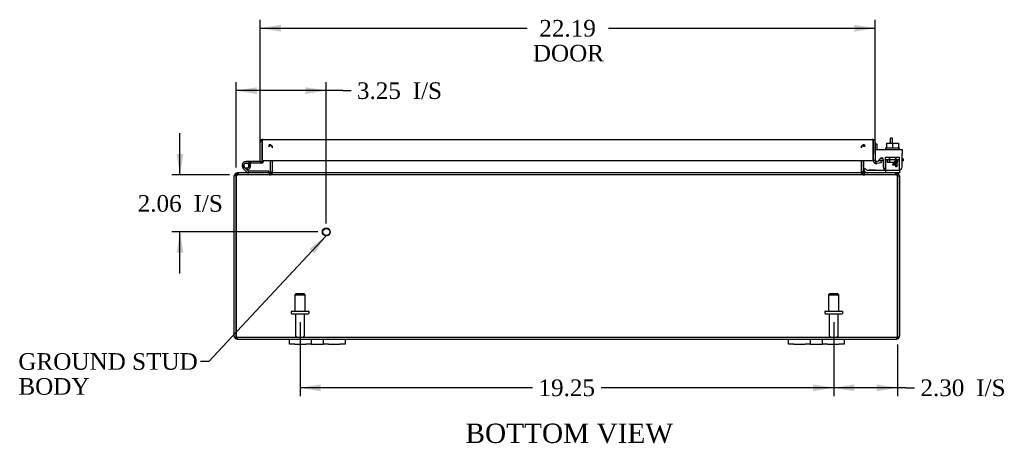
# Model space of a CAD drawing. Header units: inches. Extents: x 8 to 142, y 8 to 98.
# Tile 1 of 7: x 32 to 67, y 8 to 24. Entities that reach past the tile are written whole.
import ezdxf
from ezdxf.enums import TextEntityAlignment as Align

# ---------------------------------------------------------------- set-up
doc = ezdxf.new("R2010")
doc.units = ezdxf.units.IN
doc.header["$MEASUREMENT"] = 0
for name, color, linetype in [('COM40153-1', 7, 'CONTINUOUS'), ('COM40153-2', 7, 'CONTINUOUS'), ('COM42667', 7, 'CONTINUOUS'), ('COM42780', 7, 'CONTINUOUS'), ('COM48430', 7, 'CONTINUOUS'), ('COM71780-8', 7, 'CONTINUOUS'), ('DEFAULT', 7, 'CONTINUOUS'), ('FET07710', 7, 'CONTINUOUS'), ('HNG10620-16B', 7, 'CONTINUOUS'), ('HNG10620-16C', 7, 'CONTINUOUS'), ('HNG10620-16P', 7, 'CONTINUOUS'), ('SCC19011', 7, 'CONTINUOUS'), ('STD21878', 7, 'CONTINUOUS'), ('STD26094', 7, 'CONTINUOUS'), ('WAF25035', 7, 'CONTINUOUS')]:
    doc.layers.add(name, color=color, linetype=linetype)
doc.styles.add('SEACAD_TIMES_NEW_ROMAN', font='times.ttf')

# ---------------------------------------------------------------- blocks, each defined once
blk = doc.blocks.new('SEANNOT_GROUP1')
at = {"layer": 'DEFAULT', "linetype": 'Continuous'}
blk.add_hatch(color=136, dxfattribs=at).paths.add_polyline_path([(42.455, 15.091), (42.876, 15.725), (42.273, 15.262)])
at = {"layer": 'DEFAULT', "color": 136, "linetype": 'Continuous'}
blk.add_line((38.638, 11.187), (38.338, 11.187), dxfattribs=at)
blk.add_lwpolyline([(38.638, 11.187), (42.876, 15.725)], dxfattribs=at)
at = {"layer": 'DEFAULT', "color": 136, "linetype": 'Continuous', "style": 'SEACAD_TIMES_NEW_ROMAN'}
for s, p in [('GROUND STUD', (31.772, 11.487)), ('BODY', (31.772, 10.587))]:
    blk.add_text(s, height=0.6, dxfattribs=at).set_placement(p, align=Align.TOP_LEFT)
blk = doc.blocks.new('GDIMGGROUP7')
at = {"layer": 'DEFAULT', "linetype": 'Continuous'}
for points in [[(61.931, 10.112), (61.931, 10.362), (61.181, 10.237)], [(62.734, 10.112), (63.484, 10.237), (62.734, 10.362)]]:
    blk.add_hatch(color=136, dxfattribs=at).paths.add_polyline_path(points)
at = {"layer": 'DEFAULT', "color": 136, "linetype": 'Continuous'}
for p, q in [((61.181, 12.606), (61.181, 9.937)), ((63.484, 11.805), (63.484, 9.937)), ((63.799, 10.237), (61.181, 10.237)), ((63.799, 10.237), (64.099, 10.237))]:
    blk.add_line(p, q, dxfattribs=at)
at = {"layer": 'DEFAULT', "color": 136, "linetype": 'Continuous', "style": 'SEACAD_TIMES_NEW_ROMAN'}
for s, p in [('2.30', (64.309, 10.537)), ('I/S', (66.322, 10.537))]:
    blk.add_text(s, height=0.6, dxfattribs=at).set_placement(p, align=Align.TOP_LEFT)
blk = doc.blocks.new('GDIMGGROUP8')
at = {"layer": 'DEFAULT', "linetype": 'Continuous'}
for points in [[(42.681, 10.112), (42.681, 10.362), (41.931, 10.237)], [(60.431, 10.112), (61.181, 10.237), (60.431, 10.362)]]:
    blk.add_hatch(color=136, dxfattribs=at).paths.add_polyline_path(points)
at = {"layer": 'DEFAULT', "color": 136, "linetype": 'Continuous'}
for p, q in [((41.931, 12.606), (41.931, 9.937)), ((61.181, 12.606), (61.181, 9.937)), ((50.322, 10.237), (41.931, 10.237)), ((61.181, 10.237), (52.789, 10.237))]:
    blk.add_line(p, q, dxfattribs=at)
at = {"layer": 'DEFAULT', "color": 136, "linetype": 'Continuous', "style": 'SEACAD_TIMES_NEW_ROMAN'}
blk.add_text('19.25', height=0.6, dxfattribs=at).set_placement((50.532, 10.537), align=Align.TOP_LEFT)
blk = doc.blocks.new('GDIMGGROUP14')
at = {"layer": 'DEFAULT', "linetype": 'Continuous'}
for points in [[(37.477, 18.675), (37.602, 17.925), (37.727, 18.675)], [(37.477, 15.115), (37.727, 15.115), (37.602, 15.865)]]:
    blk.add_hatch(color=136, dxfattribs=at).paths.add_polyline_path(points)
at = {"layer": 'DEFAULT', "color": 136, "linetype": 'Continuous'}
for p, q in [((37.602, 17.925), (37.602, 19.425)), ((39.39, 17.925), (37.302, 17.925)), ((42.578, 15.865), (37.302, 15.865)), ((37.602, 14.365), (37.602, 15.865))]:
    blk.add_line(p, q, dxfattribs=at)
at = {"layer": 'DEFAULT', "color": 136, "linetype": 'Continuous', "style": 'SEACAD_TIMES_NEW_ROMAN'}
for s, p in [('2.06', (36.076, 17.195)), ('I/S', (38.089, 17.195))]:
    blk.add_text(s, height=0.6, dxfattribs=at).set_placement(p, align=Align.TOP_LEFT)
blk = doc.blocks.new('GDIMGGROUP15')
at = {"layer": 'DEFAULT', "linetype": 'Continuous'}
for points in [[(40.378, 21.091), (39.628, 20.966), (40.378, 20.841)], [(42.128, 21.091), (42.128, 20.841), (42.878, 20.966)]]:
    blk.add_hatch(color=136, dxfattribs=at).paths.add_polyline_path(points)
at = {"layer": 'DEFAULT', "color": 136, "linetype": 'Continuous'}
for p, q in [((39.628, 18.189), (39.628, 21.266)), ((43.474, 20.966), (39.628, 20.966)), ((42.878, 16.165), (42.878, 21.266)), ((43.474, 20.966), (43.774, 20.966))]:
    blk.add_line(p, q, dxfattribs=at)
at = {"layer": 'DEFAULT', "color": 136, "linetype": 'Continuous', "style": 'SEACAD_TIMES_NEW_ROMAN'}
for s, p in [('I/S', (45.997, 21.266)), ('3.25', (43.984, 21.266))]:
    blk.add_text(s, height=0.6, dxfattribs=at).set_placement(p, align=Align.TOP_LEFT)
blk = doc.blocks.new('GDIMGGROUP20')
at = {"layer": 'DEFAULT', "linetype": 'Continuous'}
for points in [[(41.243, 23.343), (40.493, 23.218), (41.243, 23.093)], [(61.931, 23.343), (61.931, 23.093), (62.681, 23.218)]]:
    blk.add_hatch(color=136, dxfattribs=at).paths.add_polyline_path(points)
at = {"layer": 'DEFAULT', "color": 136, "linetype": 'Continuous'}
for p, q in [((40.493, 18.712), (40.493, 23.518)), ((62.681, 18.74), (62.681, 23.518)), ((40.493, 23.218), (50.119, 23.218)), ((53.055, 23.218), (62.681, 23.218))]:
    blk.add_line(p, q, dxfattribs=at)
at = {"layer": 'DEFAULT', "color": 136, "linetype": 'Continuous', "style": 'SEACAD_TIMES_NEW_ROMAN'}
for s, p in [('22.19', (50.563, 23.518)), ('DOOR', (50.329, 22.618))]:
    blk.add_text(s, height=0.6, dxfattribs=at).set_placement(p, align=Align.TOP_LEFT)

msp = doc.modelspace()

# ---------------------------------------------------------------- linework, layer by layer
at = {"layer": 'COM40153-1', "color": 7}
for p, q in [((63.234, 19.069), (63.234, 19.247)), ((63.306, 19.247), (63.234, 19.247)), ((63.306, 19.069), (63.306, 19.247))]:
    msp.add_line(p, q, dxfattribs=at)
at = {"layer": 'COM40153-2', "color": 7}
for p, q in [((62.753, 19.035), (62.681, 19.035)), ((62.753, 18.843), (62.753, 19.035)), ((62.957, 18.507), (62.853, 18.507)), ((63.681, 18.507), (63.652, 18.507)), ((63.681, 18.507), (63.681, 18.435)), ((62.965, 18.435), (62.807, 18.435)), ((63.652, 18.435), (63.681, 18.435))]:
    msp.add_line(p, q, dxfattribs=at)
msp.add_arc((62.789, 18.543), 0.108, 180, 186.8545, dxfattribs=at)
at = {"layer": 'COM42667', "color": 7}
for p, q in [((62.682, 18.843), (63.652, 18.843)), ((62.682, 18.7), (62.682, 18.843)), ((63.652, 18.843), (63.652, 18.7)), ((62.682, 18.7), (62.682, 18.444)), ((62.796, 18.418), (62.855, 18.509)), ((62.965, 18.477), (62.965, 18.217)), ((63.652, 18.217), (63.652, 18.7)), ((63.315, 18.305), (63.43, 18.467)), ((63.315, 18.277), (63.315, 18.305)), ((63.424, 18.277), (63.315, 18.277)), ((63.424, 18.418), (63.345, 18.305)), ((63.345, 18.305), (63.424, 18.305)), ((63.424, 18.305), (63.424, 18.418)), ((63.424, 18.217), (63.424, 18.277)), ((63.455, 18.217), (63.424, 18.217)), ((63.43, 18.467), (63.455, 18.467)), ((63.455, 18.467), (63.455, 18.305)), ((63.455, 18.305), (63.488, 18.305)), ((63.488, 18.277), (63.455, 18.277)), ((63.455, 18.277), (63.455, 18.217)), ((63.488, 18.305), (63.488, 18.277))]:
    msp.add_line(p, q, dxfattribs=at)
for centre, radius, start, end in [((62.905, 18.477), 0.06, 0, 147.1545), ((62.742, 18.444), 0.06, 180, 202.199), ((63.09, 18.217), 0.125, 180, 270), ((63.527, 18.217), 0.125, 270, 0)]:
    msp.add_arc(centre, radius, start, end, dxfattribs=at)
at = {"layer": 'COM42780', "color": 7}
for p, q in [((63.052, 18.429), (63.053, 18.483)), ((63.053, 18.569), (63.553, 18.569)), ((63.053, 18.483), (63.053, 18.569)), ((63.053, 18.483), (63.053, 18.013)), ((63.053, 18.474), (63.553, 18.474)), ((63.108, 18.474), (63.108, 18.379)), ((63.178, 18.569), (63.178, 18.379)), ((63.196, 18.569), (63.196, 18.379)), ((63.409, 18.379), (63.409, 18.569)), ((63.428, 18.569), (63.428, 18.379)), ((63.498, 18.379), (63.498, 18.474)), ((63.553, 18.429), (63.553, 18.569)), ((62.253, 18.09), (62.32, 18.157)), ((62.32, 18.157), (62.37, 18.106)), ((63.108, 18.379), (63.498, 18.379)), ((63.553, 18.139), (63.553, 18.429)), ((63.553, 18.095), (63.553, 18.139)), ((62.253, 18.09), (62.303, 18.039)), ((62.404, 18.092), (63.303, 18.092)), ((62.438, 18.091), (62.438, 18.092)), ((62.498, 18.091), (62.438, 18.091)), ((62.498, 18.091), (62.498, 18.092)), ((62.526, 18.091), (62.498, 18.091)), ((62.526, 18.091), (62.526, 18.092)), ((62.688, 18.091), (62.526, 18.091)), ((62.639, 18.091), (62.639, 18.092)), ((62.688, 18.091), (62.688, 18.092)), ((63.303, 18.092), (63.553, 18.092)), ((63.553, 17.997), (63.448, 17.997)), ((63.553, 18.092), (63.553, 18.095)), ((63.553, 18.092), (63.553, 17.997))]:
    msp.add_line(p, q, dxfattribs=at)
for radius in [0.143, 0.048]:
    msp.add_arc((62.404, 18.14), radius, 225, 270, dxfattribs=at)
msp.add_ellipse((62.803, 19.098), major_axis=(0, -14.322), ratio=0.017455, start_param=1.503851, end_param=1.524085, dxfattribs=at)
for points, knots in [([(63.049, 18.099), (63.049, 18.1), (63.05, 18.1), (63.05, 18.102), (63.05, 18.104), (63.051, 18.11), (63.052, 18.115), (63.052, 18.127), (63.052, 18.133), (63.052, 18.139)], [0.3597521, 0.3597521, 0.3597521, 0.3597521, 0.375, 0.375, 0.5, 0.5, 0.75, 0.75, 1, 1, 1, 1]), ([(63.044, 18.092), (63.046, 18.092), (63.047, 18.093), (63.049, 18.097), (63.049, 18.098), (63.049, 18.099)], [0, 0, 0, 0, 0.25, 0.25, 0.3597521, 0.3597521, 0.3597521, 0.3597521]), ([(63.053, 18.013), (63.053, 18.008), (63.052, 18.004), (63.049, 17.999), (63.047, 17.997), (63.044, 17.997)], [0, 0, 0, 0, 0.5, 0.5, 1, 1, 1, 1])]:
    msp.add_open_spline(points, degree=3, knots=knots, dxfattribs=at)
at = {"layer": 'COM48430', "color": 7}
for p, q in [((40.823, 18.938), (40.823, 19.01)), ((40.841, 18.938), (40.841, 19.01)), ((62.271, 18.938), (62.271, 19.01)), ((62.289, 19.01), (62.289, 18.938)), ((40.859, 18.44), (40.859, 18.033)), ((40.931, 18.44), (40.931, 18.033)), ((40.944, 18.033), (40.944, 18.44)), ((62.167, 18.44), (62.167, 18.033)), ((62.181, 18.44), (62.181, 18.033)), ((62.253, 18.44), (62.253, 18.033)), ((39.556, 12.105), (39.556, 17.889)), ((39.628, 17.889), (39.556, 17.889)), ((39.628, 12.105), (39.628, 17.889)), ((39.628, 17.889), (39.628, 12.105)), ((39.664, 17.973), (39.664, 17.997)), ((39.664, 17.997), (39.688, 17.997)), ((39.664, 17.925), (39.664, 17.973)), ((39.664, 17.925), (39.688, 17.925)), ((39.688, 17.997), (39.688, 17.925)), ((39.688, 17.997), (39.69, 17.997)), ((39.688, 17.925), (39.69, 17.925)), ((39.69, 17.925), (39.69, 17.997)), ((63.422, 17.997), (39.69, 17.997)), ((63.422, 17.925), (39.69, 17.925)), ((39.706, 17.997), (39.706, 17.925)), ((40.823, 17.997), (40.823, 17.925)), ((40.841, 17.997), (40.841, 17.925)), ((40.859, 18.033), (40.931, 18.033)), ((62.253, 18.033), (62.181, 18.033)), ((62.271, 17.997), (62.271, 17.925)), ((62.289, 17.925), (62.289, 17.997)), ((63.406, 17.997), (63.406, 17.925)), ((63.422, 17.925), (63.422, 17.997)), ((63.422, 17.997), (63.424, 17.997)), ((63.422, 17.925), (63.424, 17.925)), ((63.424, 17.997), (63.424, 17.925)), ((63.424, 17.997), (63.448, 17.997)), ((63.424, 17.925), (63.448, 17.925)), ((63.448, 17.973), (63.448, 17.997)), ((63.448, 17.925), (63.448, 17.973)), ((63.484, 17.889), (63.556, 17.889)), ((63.484, 17.889), (63.484, 12.105)), ((63.484, 12.105), (63.484, 17.889)), ((63.556, 17.889), (63.556, 12.105)), ((39.628, 12.003), (39.628, 12.105)), ((39.628, 12.105), (39.628, 12.003)), ((63.484, 12.003), (63.484, 12.105)), ((63.484, 12.105), (63.484, 12.003)), ((39.664, 12.069), (63.448, 12.069)), ((39.664, 12.069), (39.664, 11.997)), ((39.664, 11.997), (41.556, 11.997)), ((43.556, 11.997), (59.556, 11.997)), ((61.556, 11.997), (63.448, 11.997)), ((63.448, 12.069), (63.448, 11.997))]:
    msp.add_line(p, q, dxfattribs=at)
for centre, radius, start, end in [((40.823, 18.902), 0.108, 10.3965, 90), ((40.838, 18.904), 0.106, 358.8074, 88.6926), ((62.273, 18.904), 0.106, 91.3077, 181.1923), ((62.289, 18.902), 0.108, 90, 169.6032), ((39.664, 17.889), 0.108, 90, 180), ((39.664, 17.889), 0.036, 141.2767, 180), ((39.664, 17.889), 0.036, 90, 141.2767), ((40.823, 18.033), 0.036, 270, 0), ((40.823, 18.033), 0.108, 270, 349.6016), ((40.838, 18.031), 0.106, 271.3077, 1.1923), ((40.823, 18.033), 0.108, 349.6016, 0), ((62.273, 18.031), 0.106, 178.8074, 268.6926), ((62.289, 18.033), 0.108, 180, 190.3994), ((62.289, 18.033), 0.108, 190.3994, 270), ((62.289, 18.033), 0.036, 180, 270), ((63.448, 17.889), 0.108, 0, 90), ((63.448, 17.889), 0.036, 38.7233, 90), ((63.448, 17.889), 0.036, 0, 38.7233), ((39.664, 12.105), 0.108, 180, 250.5288), ((39.664, 12.105), 0.036, 180, 270), ((63.448, 12.105), 0.036, 270, 0), ((63.448, 12.105), 0.108, 289.4712, 0), ((39.664, 12.105), 0.108, 250.5288, 270), ((63.448, 12.105), 0.108, 270, 289.4712)]:
    msp.add_arc(centre, radius, start, end, dxfattribs=at)
for centre, major_axis, start_param, end_param in [((39.664, 12.105), (0, 0.036), 1.570796, 3.141593), ((63.448, 12.105), (0, 0.036), 3.141593, 4.712389), ((39.664, 12.105), (0, 0.108), 2.801756, 3.141593), ((63.448, 12.105), (0, 0.108), 3.141593, 3.48143)]:
    msp.add_ellipse(centre, major_axis=major_axis, ratio=0.997813, start_param=start_param, end_param=end_param, dxfattribs=at)
for points, knots in [([(39.628, 17.889), (39.633, 17.903), (39.638, 17.918), (39.648, 17.944), (39.654, 17.956), (39.664, 17.976), (39.669, 17.984), (39.679, 17.994), (39.684, 17.997), (39.69, 17.997)], [0, 0, 0, 0, 0.25, 0.25, 0.5, 0.5, 0.75, 0.75, 1, 1, 1, 1]), ([(39.628, 17.889), (39.638, 17.899), (39.648, 17.908), (39.669, 17.921), (39.679, 17.925), (39.69, 17.925)], [0, 0, 0, 0, 0.5, 0.5, 1, 1, 1, 1]), ([(40.841, 17.997), (40.851, 17.997), (40.862, 17.998), (40.882, 18), (40.892, 18.002), (40.907, 18.006), (40.912, 18.007), (40.921, 18.01), (40.925, 18.012), (40.933, 18.017), (40.937, 18.02), (40.941, 18.024), (40.942, 18.026), (40.944, 18.03), (40.944, 18.031), (40.944, 18.033)], [0, 0, 0, 0, 0.25, 0.25, 0.5, 0.5, 0.625, 0.625, 0.75, 0.75, 0.875, 0.875, 0.9375, 0.9375, 1, 1, 1, 1]), ([(62.167, 18.033), (62.168, 18.031), (62.168, 18.03), (62.169, 18.026), (62.171, 18.024), (62.175, 18.02), (62.178, 18.017), (62.186, 18.012), (62.191, 18.01), (62.2, 18.007), (62.205, 18.006), (62.219, 18.002), (62.23, 18), (62.25, 17.998), (62.26, 17.997), (62.271, 17.997)], [0, 0, 0, 0, 0.0625, 0.0625, 0.125, 0.125, 0.25, 0.25, 0.375, 0.375, 0.5, 0.5, 0.75, 0.75, 1, 1, 1, 1]), ([(63.422, 17.997), (63.427, 17.997), (63.432, 17.994), (63.443, 17.984), (63.448, 17.976), (63.458, 17.956), (63.463, 17.944), (63.473, 17.918), (63.479, 17.903), (63.484, 17.889)], [0, 0, 0, 0, 0.25, 0.25, 0.5, 0.5, 0.75, 0.75, 1, 1, 1, 1]), ([(63.422, 17.925), (63.432, 17.925), (63.443, 17.921), (63.463, 17.908), (63.473, 17.899), (63.484, 17.889)], [0, 0, 0, 0, 0.5, 0.5, 1, 1, 1, 1])]:
    msp.add_open_spline(points, degree=3, knots=knots, dxfattribs=at)
at = {"layer": 'COM71780-8', "color": 7}
for p, q in [((40.565, 19.201), (40.565, 19.099)), ((40.565, 19.099), (40.565, 19.201)), ((40.601, 19.207), (62.573, 19.207)), ((62.609, 19.099), (62.609, 19.201)), ((62.609, 19.201), (62.609, 19.099)), ((40.493, 18.412), (40.493, 19.099)), ((40.565, 18.412), (40.565, 19.099)), ((40.565, 19.099), (40.565, 18.44)), ((62.609, 18.44), (62.609, 19.099)), ((62.609, 19.099), (62.609, 18.44)), ((62.681, 19.099), (62.681, 18.44)), ((40.493, 18.412), (40.565, 18.412)), ((40.565, 18.44), (62.609, 18.44)), ((62.681, 18.44), (62.609, 18.44)), ((62.694, 18.413), (62.647, 18.358)), ((62.893, 18.435), (62.723, 18.405)), ((62.723, 18.405), (62.736, 18.334)), ((62.906, 18.364), (62.736, 18.334)), ((62.906, 18.364), (62.893, 18.435))]:
    msp.add_line(p, q, dxfattribs=at)
for centre, radius, start, end in [((40.601, 19.099), 0.108, 109.4712, 180), ((40.601, 19.099), 0.108, 90, 109.4712), ((62.573, 19.099), 0.108, 70.5288, 90), ((62.573, 19.099), 0.108, 0, 70.5288), ((62.717, 18.44), 0.108, 180, 230), ((62.717, 18.44), 0.108, 230.0001, 279.9999), ((62.717, 18.44), 0.036, 180, 230), ((62.717, 18.44), 0.036, 230, 280)]:
    msp.add_arc(centre, radius, start, end, dxfattribs=at)
for centre, start_param, end_param in [((40.601, 19.099), 3.141593, 3.48143), ((62.573, 19.099), 2.801756, 3.141593)]:
    msp.add_ellipse(centre, major_axis=(0, -0.108), ratio=0.997813, start_param=start_param, end_param=end_param, dxfattribs=at)
at = {"layer": 'FET07710', "color": 7}
for p, q in [((41.556, 11.81), (41.556, 11.997)), ((41.556, 11.997), (41.743, 11.997)), ((41.743, 11.81), (41.556, 11.81)), ((41.743, 11.997), (42.15, 11.997)), ((41.743, 11.81), (42.15, 11.81)), ((42.15, 11.997), (42.337, 11.997)), ((42.337, 11.81), (42.15, 11.81)), ((42.337, 11.997), (42.555, 11.997)), ((42.337, 11.997), (42.337, 11.81)), ((42.337, 11.81), (42.555, 11.81)), ((42.555, 11.997), (42.556, 11.997)), ((42.555, 11.81), (42.556, 11.81)), ((42.556, 11.997), (42.774, 11.997)), ((42.556, 11.81), (42.774, 11.81)), ((42.774, 11.81), (42.774, 11.997)), ((42.774, 11.997), (42.961, 11.997)), ((42.961, 11.81), (42.774, 11.81)), ((42.961, 11.997), (43.368, 11.997)), ((42.961, 11.81), (43.368, 11.81)), ((43.368, 11.997), (43.556, 11.997)), ((43.556, 11.81), (43.368, 11.81)), ((43.556, 11.997), (43.556, 11.81)), ((59.556, 11.81), (59.556, 11.997)), ((59.556, 11.997), (59.743, 11.997)), ((59.743, 11.81), (59.556, 11.81)), ((59.743, 11.997), (60.15, 11.997)), ((59.743, 11.81), (60.15, 11.81)), ((60.15, 11.997), (60.337, 11.997)), ((60.337, 11.81), (60.15, 11.81)), ((60.337, 11.997), (60.555, 11.997)), ((60.337, 11.997), (60.337, 11.81)), ((60.337, 11.81), (60.555, 11.81)), ((60.555, 11.997), (60.556, 11.997)), ((60.555, 11.81), (60.556, 11.81)), ((60.556, 11.997), (60.774, 11.997)), ((60.556, 11.81), (60.774, 11.81)), ((60.774, 11.81), (60.774, 11.997)), ((60.774, 11.997), (60.961, 11.997)), ((60.961, 11.81), (60.774, 11.81)), ((60.961, 11.997), (61.368, 11.997)), ((60.961, 11.81), (61.368, 11.81)), ((61.368, 11.997), (61.556, 11.997)), ((61.556, 11.81), (61.368, 11.81)), ((61.556, 11.997), (61.556, 11.81))]:
    msp.add_line(p, q, dxfattribs=at)
at = {"layer": 'HNG10620-16B', "color": 7}
for p, q in [((40.013, 18.023), (39.886, 18.15)), ((40.055, 18.066), (39.929, 18.192)), ((40.04, 18.112), (40.022, 18.169)), ((40.811, 18.057), (40.075, 18.057)), ((40.811, 17.997), (40.811, 18.057))]:
    msp.add_line(p, q, dxfattribs=at)
for centre, radius, start, end in [((39.995, 18.259), 0.154, 287.1819, 225), ((39.995, 18.259), 0.0938, 287.1819, 225), ((40.075, 18.086), 0.089, 225, 270), ((40.075, 18.086), 0.029, 225, 270)]:
    msp.add_arc(centre, radius, start, end, dxfattribs=at)
at = {"layer": 'HNG10620-16C', "color": 7}
for p, q in [((40.565, 18.892), (40.565, 18.892)), ((40.149, 18.412), (39.995, 18.412)), ((40.149, 18.352), (40.117, 18.352)), ((40.493, 18.412), (40.149, 18.412)), ((40.149, 18.412), (40.149, 18.352)), ((40.536, 18.352), (40.149, 18.352))]:
    msp.add_line(p, q, dxfattribs=at)
for centre, radius, start, end in [((40.536, 18.441), 0.089, 270, 0), ((39.995, 18.259), 0.154, 277.4281, 287.1819)]:
    msp.add_arc(centre, radius, start, end, dxfattribs=at)
at = {"layer": 'HNG10620-16P', "color": 7}
msp.add_circle((39.995, 18.259), 0.0938, dxfattribs=at)
at = {"layer": 'SCC19011', "color": 7}
for p, q in [((63.088, 19.069), (63.088, 18.888)), ((63.088, 19.069), (63.303, 19.069)), ((63.303, 19.069), (63.303, 18.888)), ((63.303, 19.069), (63.518, 19.069)), ((63.518, 19.069), (63.518, 18.888))]:
    msp.add_line(p, q, dxfattribs=at)
at = {"layer": 'STD21878', "color": 7}
for radius in [0.141, 0.125]:
    msp.add_circle((42.878, 15.865), radius, dxfattribs=at)
at = {"layer": 'STD26094', "color": 7}
for p, q in [((41.781, 13.631), (41.743, 13.594)), ((41.743, 13.594), (42.118, 13.594)), ((41.743, 13.594), (41.743, 13.006)), ((42.081, 13.631), (41.781, 13.631)), ((42.118, 13.594), (42.081, 13.631)), ((42.118, 13.006), (42.118, 13.594)), ((61.031, 13.631), (60.993, 13.594)), ((60.993, 13.594), (61.368, 13.594)), ((60.993, 13.594), (60.993, 13.006)), ((61.331, 13.631), (61.031, 13.631)), ((61.368, 13.594), (61.331, 13.631)), ((61.368, 13.006), (61.368, 13.594)), ((41.606, 12.976), (41.606, 12.936)), ((41.636, 13.006), (42.226, 13.006)), ((41.636, 12.906), (42.226, 12.906)), ((41.766, 12.906), (41.766, 12.129)), ((42.096, 12.129), (42.096, 12.906)), ((42.256, 12.936), (42.256, 12.976)), ((60.856, 12.976), (60.856, 12.936)), ((60.886, 13.006), (61.476, 13.006)), ((60.886, 12.906), (61.476, 12.906)), ((61.016, 12.906), (61.016, 12.129)), ((61.346, 12.129), (61.346, 12.906)), ((61.506, 12.936), (61.506, 12.976))]:
    msp.add_line(p, q, dxfattribs=at)
for centre, radius, start, end in [((41.636, 12.976), 0.03, 90, 180), ((41.636, 12.936), 0.03, 180, 270), ((42.226, 12.976), 0.03, 0, 90), ((42.226, 12.936), 0.03, 270, 0), ((60.886, 12.976), 0.03, 90, 180), ((60.886, 12.936), 0.03, 180, 270), ((61.476, 12.976), 0.03, 0, 90), ((61.476, 12.936), 0.03, 270, 0), ((41.826, 12.129), 0.06, 180, 270), ((42.036, 12.129), 0.06, 270, 0), ((61.076, 12.129), 0.06, 180, 270), ((61.286, 12.129), 0.06, 270, 0)]:
    msp.add_arc(centre, radius, start, end, dxfattribs=at)
at = {"layer": 'WAF25035', "color": 7}
for p, q in [((63.553, 18.888), (63.053, 18.888)), ((63.053, 18.888), (63.053, 18.843)), ((63.553, 18.843), (63.553, 18.888))]:
    msp.add_line(p, q, dxfattribs=at)

# ---------------------------------------------------------------- block references
at = {"layer": 'DEFAULT', "color": 7}
for name in ['GDIMGGROUP20', 'GDIMGGROUP15', 'GDIMGGROUP14', 'SEANNOT_GROUP1', 'GDIMGGROUP8', 'GDIMGGROUP7']:
    msp.add_blockref(name, (0, 0), dxfattribs=at)

# ---------------------------------------------------------------- texts
at = {"layer": 'DEFAULT', "color": 7, "style": 'SEACAD_TIMES_NEW_ROMAN'}
msp.add_text('BOTTOM VIEW', height=0.7, dxfattribs=at).set_placement((47.898, 8.944), align=Align.TOP_LEFT)

doc.saveas('drawing.dxf')
